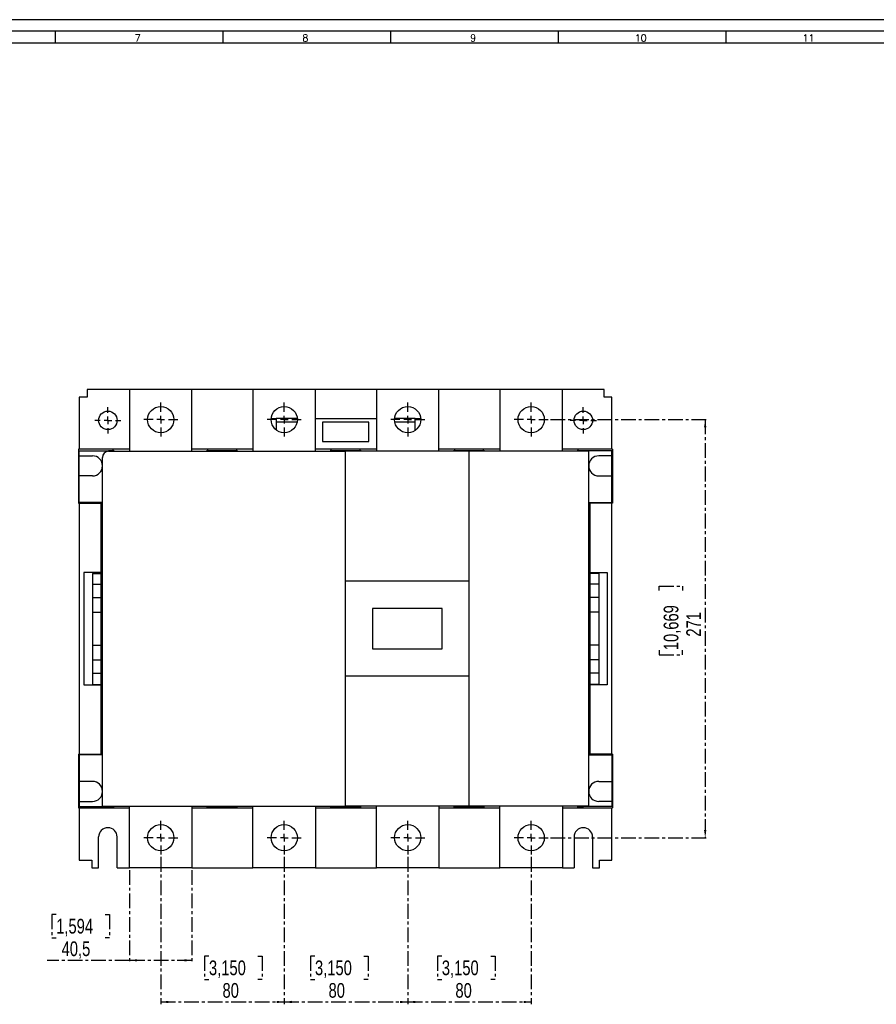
# Model space of a CAD drawing. Header units: millimetres. Extents: x 0 to 1784, y 0 to 1262.
# Tile 7 of 8: x 666 to 1221, y 623 to 1262. Entities that reach past the tile are written whole.
import ezdxf

# ---------------------------------------------------------------- set-up
doc = ezdxf.new("R2010")
doc.units = ezdxf.units.MM
doc.header["$LTSCALE"] = 1.5
doc.linetypes.add('CENTER', pattern=[10.16, 6.35, -1.27, 1.27, -1.27])
doc.layers.add('CENTRO', color=7, linetype='CENTER')
doc.layers.add('FORMATO', color=7, linetype='Continuous')
doc.styles.add('SLDTEXTSTYLE0', font='ROMANS')
doc.styles.add('SLDTEXTSTYLE3', font='TXT', dxfattribs={"width": 0.75})
doc.dimstyles.new('SLDDIMSTYLE0', dxfattribs={"dimtxt": 9.525, "dimasz": 4.953, "dimexe": 0, "dimexo": 0.0625, "dimgap": 2.38125, "dimtad": 1, "dimdec": 1, "dimrnd": 1e-09, "dimzin": 12, "dimdsep": 46, "dimtxsty": 'SLDTEXTSTYLE3', "dimsah": 1, "dimcen": 0.09, "dimadec": 0, "dimazin": 3, "dimtfac": 1, "dimtdec": 1, "dimtofl": 0, "dimtmove": 0, "dimatfit": 3, "dimfxl": 1, "dimfrac": 2, "dimtolj": 1, "dimtzin": 12, "dimarcsym": 0})

# ---------------------------------------------------------------- blocks, each defined once
blk = doc.blocks.new('_D')
at = {"layer": 'CENTRO'}
for p, q in [((757.82, 718.76), (757.82, 623.26)), ((837.82, 718.76), (837.82, 623.26)), ((789.05, 654.52), (786.15, 654.52)), ((786.15, 654.52), (786.15, 639.39)), ((820.71, 654.52), (823.61, 654.52)), ((823.61, 654.52), (823.61, 639.39)), ((786.15, 639.39), (789.05, 639.39)), ((823.61, 639.39), (820.71, 639.39)), ((757.82, 624.76), (837.82, 624.76))]:
    blk.add_line(p, q, dxfattribs=at)
for points in [[(757.82, 624.76), (762.77, 624), (762.77, 625.52)], [(837.82, 624.76), (832.87, 625.52), (832.87, 624)]]:
    blk.add_solid(points, dxfattribs=at)
at = {"layer": 'CENTRO', "char_height": 9.525, "attachment_point": 1, "style": 'SLDTEXTSTYLE3'}
for s, insert in [('3,150', (789.05, 651.67)), ('80', (797.84, 637.04))]:
    blk.add_mtext(s, dxfattribs=dict(at, insert=insert))
blk = doc.blocks.new('_D_1')
at = {"layer": 'CENTRO'}
for p, q in [((837.82, 718.76), (837.82, 623.26)), ((917.82, 718.76), (917.82, 623.26)), ((857.75, 654.52), (854.85, 654.52)), ((854.85, 654.52), (854.85, 639.39)), ((889.41, 654.52), (892.31, 654.52)), ((892.31, 654.52), (892.31, 639.39)), ((854.85, 639.39), (857.75, 639.39)), ((892.31, 639.39), (889.41, 639.39)), ((837.82, 624.76), (917.82, 624.76))]:
    blk.add_line(p, q, dxfattribs=at)
for points in [[(837.82, 624.76), (842.77, 624), (842.77, 625.52)], [(917.82, 624.76), (912.87, 625.52), (912.87, 624)]]:
    blk.add_solid(points, dxfattribs=at)
at = {"layer": 'CENTRO', "char_height": 9.525, "attachment_point": 1, "style": 'SLDTEXTSTYLE3'}
for s, insert in [('3,150', (857.75, 651.67)), ('80', (866.54, 637.04))]:
    blk.add_mtext(s, dxfattribs=dict(at, insert=insert))
blk = doc.blocks.new('_D_2')
at = {"layer": 'CENTRO'}
for p, q in [((917.82, 718.76), (917.82, 623.26)), ((997.82, 718.76), (997.82, 623.26)), ((939.93, 654.52), (937.04, 654.52)), ((937.04, 654.52), (937.04, 639.39)), ((971.6, 654.52), (974.49, 654.52)), ((974.49, 654.52), (974.49, 639.39)), ((937.04, 639.39), (939.93, 639.39)), ((974.49, 639.39), (971.6, 639.39)), ((917.82, 624.76), (997.82, 624.76))]:
    blk.add_line(p, q, dxfattribs=at)
for points in [[(917.82, 624.76), (922.77, 624), (922.77, 625.52)], [(997.82, 624.76), (992.87, 625.52), (992.87, 624)]]:
    blk.add_solid(points, dxfattribs=at)
at = {"layer": 'CENTRO', "char_height": 9.525, "attachment_point": 1, "style": 'SLDTEXTSTYLE3'}
for s, insert in [('3,150', (939.93, 651.67)), ('80', (948.73, 637.04))]:
    blk.add_mtext(s, dxfattribs=dict(at, insert=insert))
blk = doc.blocks.new('_D_3')
at = {"layer": 'CENTRO'}
for p, q in [((737.57, 710.26), (737.57, 650.26)), ((778.07, 710.26), (778.07, 650.26)), ((690.07, 681.52), (687.17, 681.52)), ((687.17, 681.52), (687.17, 666.39)), ((721.73, 681.52), (724.63, 681.52)), ((724.63, 681.52), (724.63, 666.39)), ((687.17, 666.39), (690.07, 666.39)), ((724.63, 666.39), (721.73, 666.39)), ((737.57, 651.76), (684.28, 651.76)), ((778.07, 651.76), (737.57, 651.76))]:
    blk.add_line(p, q, dxfattribs=at)
for points in [[(737.57, 651.76), (742.52, 651), (742.52, 652.52)], [(778.07, 651.76), (773.12, 652.52), (773.12, 651)]]:
    blk.add_solid(points, dxfattribs=at)
at = {"layer": 'CENTRO', "char_height": 9.525, "attachment_point": 1, "style": 'SLDTEXTSTYLE3'}
for s, insert in [('1,594', (690.07, 678.67)), ('40,5', (693.59, 664.04))]:
    blk.add_mtext(s, dxfattribs=dict(at, insert=insert))
blk = doc.blocks.new('_D_4')
at = {"layer": 'CENTRO'}
for p, q in [((1010.32, 1002.26), (1112.07, 1002.26)), ((1110.57, 1002.26), (1110.57, 731.26)), ((1080.8, 891.49), (1080.8, 894.39)), ((1080.8, 894.39), (1095.94, 894.39)), ((1095.94, 894.39), (1095.94, 891.49)), ((1080.8, 852.79), (1080.8, 849.89)), ((1080.8, 849.89), (1095.94, 849.89)), ((1095.94, 849.89), (1095.94, 852.79)), ((1010.32, 731.26), (1112.07, 731.26))]:
    blk.add_line(p, q, dxfattribs=at)
for points in [[(1110.57, 1002.26), (1109.81, 997.31), (1111.33, 997.31)], [(1110.57, 731.26), (1111.33, 736.21), (1109.81, 736.21)]]:
    blk.add_solid(points, dxfattribs=at)
at = {"layer": 'CENTRO', "char_height": 9.525, "attachment_point": 1, "rotation": 90, "style": 'SLDTEXTSTYLE3'}
for s, insert in [('10,669', (1083.66, 852.79)), ('271', (1098.29, 861.58))]:
    blk.add_mtext(s, dxfattribs=dict(at, insert=insert))
blk = doc.blocks.new('SW_CENTERMARKSYMBOL_0')
at = {"layer": 'CENTRO', "color": 0}
for p, q in [((0, 5), (0, 8.5)), ((-5, 0), (-8.5, 0)), ((0, 0), (-2.5, 0)), ((0, 0), (0, 2.5)), ((0, 0), (0, -2.5)), ((0, 0), (2.5, 0)), ((5, 0), (8.5, 0)), ((0, -5), (0, -8.5))]:
    blk.add_line(p, q, dxfattribs=at)
blk = doc.blocks.new('SW_CENTERMARKSYMBOL_1')
at = {"layer": 'CENTRO', "color": 0}
for p, q in [((0, 5), (0, 8.5)), ((-5, 0), (-8.5, 0)), ((0, 0), (-2.5, 0)), ((0, 0), (0, 2.5)), ((0, 0), (0, -2.5)), ((0, 0), (2.5, 0)), ((5, 0), (8.5, 0)), ((0, -5), (0, -8.5))]:
    blk.add_line(p, q, dxfattribs=at)
blk = doc.blocks.new('SW_CENTERMARKSYMBOL_2')
at = {"layer": 'CENTRO', "color": 0}
for p, q in [((0, 5), (0, 11)), ((-5, 0), (-11, 0)), ((0, 0), (-2.5, 0)), ((0, 0), (0, 2.5)), ((0, 0), (0, -2.5)), ((0, 0), (2.5, 0)), ((5, 0), (11, 0)), ((0, -5), (0, -11))]:
    blk.add_line(p, q, dxfattribs=at)
blk = doc.blocks.new('SW_CENTERMARKSYMBOL_3')
at = {"layer": 'CENTRO', "color": 0}
for p, q in [((0, 5), (0, 11)), ((-5, 0), (-11, 0)), ((0, 0), (-2.5, 0)), ((0, 0), (0, 2.5)), ((0, 0), (0, -2.5)), ((0, 0), (2.5, 0)), ((5, 0), (11, 0)), ((0, -5), (0, -11))]:
    blk.add_line(p, q, dxfattribs=at)
blk = doc.blocks.new('SW_CENTERMARKSYMBOL_4')
at = {"layer": 'CENTRO', "color": 0}
for p, q in [((0, 5), (0, 11)), ((-5, 0), (-11, 0)), ((0, 0), (-2.5, 0)), ((0, 0), (0, 2.5)), ((0, 0), (0, -2.5)), ((0, 0), (2.5, 0)), ((5, 0), (11, 0)), ((0, -5), (0, -11))]:
    blk.add_line(p, q, dxfattribs=at)
blk = doc.blocks.new('SW_CENTERMARKSYMBOL_5')
at = {"layer": 'CENTRO', "color": 0}
for p, q in [((0, 5), (0, 11)), ((-5, 0), (-11, 0)), ((0, 0), (-2.5, 0)), ((0, 0), (0, 2.5)), ((0, 0), (0, -2.5)), ((0, 0), (2.5, 0)), ((5, 0), (11, 0)), ((0, -5), (0, -11))]:
    blk.add_line(p, q, dxfattribs=at)
blk = doc.blocks.new('SW_CENTERMARKSYMBOL_6')
at = {"layer": 'CENTRO', "color": 0}
for p, q in [((0, 5), (0, 11)), ((-5, 0), (-11, 0)), ((0, 0), (-2.5, 0)), ((0, 0), (0, 2.5)), ((0, 0), (0, -2.5)), ((0, 0), (2.5, 0)), ((5, 0), (11, 0)), ((0, -5), (0, -11))]:
    blk.add_line(p, q, dxfattribs=at)
blk = doc.blocks.new('SW_CENTERMARKSYMBOL_7')
at = {"layer": 'CENTRO', "color": 0}
for p, q in [((0, 5), (0, 11)), ((-5, 0), (-11, 0)), ((0, 0), (-2.5, 0)), ((0, 0), (0, 2.5)), ((0, 0), (0, -2.5)), ((0, 0), (2.5, 0)), ((5, 0), (11, 0)), ((0, -5), (0, -11))]:
    blk.add_line(p, q, dxfattribs=at)
blk = doc.blocks.new('SW_CENTERMARKSYMBOL_8')
at = {"layer": 'CENTRO', "color": 0}
for p, q in [((0, 5), (0, 11)), ((-5, 0), (-11, 0)), ((0, 0), (-2.5, 0)), ((0, 0), (0, 2.5)), ((0, 0), (0, -2.5)), ((0, 0), (2.5, 0)), ((5, 0), (11, 0)), ((0, -5), (0, -11))]:
    blk.add_line(p, q, dxfattribs=at)
blk = doc.blocks.new('SW_CENTERMARKSYMBOL_9')
at = {"layer": 'CENTRO', "color": 0}
for p, q in [((0, 5), (0, 11)), ((-5, 0), (-11, 0)), ((0, 0), (-2.5, 0)), ((0, 0), (0, 2.5)), ((0, 0), (0, -2.5)), ((0, 0), (2.5, 0)), ((5, 0), (11, 0)), ((0, -5), (0, -11))]:
    blk.add_line(p, q, dxfattribs=at)

msp = doc.modelspace()

# ---------------------------------------------------------------- linework, layer by layer
at = {"color": 7, "linetype": 'Continuous', "lineweight": 25}
for p, q in [((710.07, 1021.76), (710.07, 1016.76)), ((737.57, 1021.76), (710.07, 1021.76)), ((778.07, 1021.76), (737.57, 1021.76)), ((737.57, 1021.76), (737.57, 981.76)), ((778.07, 981.76), (778.07, 1021.76)), ((817.57, 1021.76), (778.07, 1021.76)), ((858.07, 1021.76), (817.57, 1021.76)), ((817.57, 1021.76), (817.57, 981.76)), ((858.07, 981.76), (858.07, 1021.76)), ((897.57, 1021.76), (858.07, 1021.76)), ((897.57, 1021.76), (897.57, 981.76)), ((938.07, 1021.76), (897.57, 1021.76)), ((938.07, 981.76), (938.07, 1021.76)), ((977.57, 1021.76), (938.07, 1021.76)), ((977.57, 1021.76), (977.57, 981.76)), ((1018.07, 1021.76), (977.57, 1021.76)), ((1018.07, 981.76), (1018.07, 1021.76)), ((1045.07, 1021.76), (1018.07, 1021.76)), ((1045.07, 1016.76), (1045.07, 1021.76)), ((705.07, 1016.76), (705.07, 983.01)), ((710.07, 1016.76), (705.07, 1016.76)), ((1050.07, 1016.76), (1045.07, 1016.76)), ((1050.07, 983.01), (1050.07, 1016.76)), ((829.35, 1003.01), (832.57, 1003.01)), ((832.57, 1003.01), (832.57, 995.57)), ((846.29, 1003.01), (832.57, 1003.01)), ((858.07, 1003.01), (897.57, 1003.01)), ((922.57, 1003.01), (909.35, 1003.01)), ((922.57, 995.21), (922.57, 1003.01)), ((922.57, 1003.01), (926.29, 1003.01)), ((846.14, 1000.51), (832.57, 1000.51)), ((892.57, 1000.51), (862.57, 1000.51)), ((862.57, 1000.51), (862.57, 988.01)), ((892.57, 988.01), (892.57, 1000.51)), ((922.57, 1000.51), (909.5, 1000.51)), ((704.57, 983.01), (704.57, 948.01)), ((726.82, 983.01), (704.57, 983.01)), ((726.82, 983.01), (726.82, 982.01)), ((737.57, 983.01), (726.82, 983.01)), ((788.32, 983.01), (778.07, 983.01)), ((788.32, 982.01), (788.32, 983.01)), ((806.82, 983.01), (788.32, 983.01)), ((806.82, 983.01), (806.82, 982.01)), ((817.57, 983.01), (806.82, 983.01)), ((868.32, 983.01), (858.07, 983.01)), ((862.57, 988.01), (892.57, 988.01)), ((868.32, 982.01), (868.32, 983.01)), ((886.82, 983.01), (868.32, 983.01)), ((886.82, 983.01), (886.82, 982.01)), ((897.57, 983.01), (886.82, 983.01)), ((948.32, 983.01), (938.07, 983.01)), ((948.32, 982.01), (948.32, 983.01)), ((966.82, 983.01), (948.32, 983.01)), ((966.82, 983.01), (966.82, 982.01)), ((977.57, 983.01), (966.82, 983.01)), ((1028.32, 983.01), (1018.07, 983.01)), ((1028.32, 982.01), (1028.32, 983.01)), ((1050.57, 983.01), (1028.32, 983.01)), ((1050.57, 983.01), (1050.57, 948.01)), ((705.07, 978.76), (705.07, 982.01)), ((705.07, 982.01), (724.07, 982.01)), ((705.07, 978.76), (713.57, 978.76)), ((705.07, 965.76), (705.07, 978.76)), ((720.07, 751.76), (720.07, 977.76)), ((727.57, 982.01), (724.07, 982.01)), ((724.07, 981.76), (877.57, 981.76)), ((727.57, 981.76), (727.57, 982.01)), ((787.57, 982.01), (787.57, 981.76)), ((807.57, 982.01), (787.57, 982.01)), ((807.57, 981.76), (807.57, 982.01)), ((867.57, 982.01), (867.57, 981.76)), ((887.57, 982.01), (867.57, 982.01)), ((957.57, 981.76), (877.57, 981.76)), ((877.57, 897.51), (877.57, 981.76)), ((887.57, 981.76), (887.57, 982.01)), ((947.57, 982.01), (947.57, 981.76)), ((967.57, 982.01), (947.57, 982.01)), ((1035.07, 981.76), (957.57, 981.76)), ((957.57, 897.51), (957.57, 981.76)), ((967.57, 981.76), (967.57, 982.01)), ((1031.07, 982.01), (1027.57, 982.01)), ((1027.57, 982.01), (1027.57, 981.76)), ((1050.07, 982.01), (1031.07, 982.01)), ((1035.07, 751.76), (1035.07, 981.76)), ((1050.07, 978.76), (1041.57, 978.76)), ((1050.07, 978.76), (1050.07, 982.01)), ((1050.07, 965.76), (1050.07, 978.76)), ((713.57, 965.76), (705.07, 965.76)), ((705.07, 948.51), (705.07, 965.76)), ((1041.57, 965.76), (1050.07, 965.76)), ((1050.07, 948.51), (1050.07, 965.76)), ((704.57, 948.01), (719.07, 948.01)), ((720.07, 948.51), (705.07, 948.51)), ((705.07, 948.01), (705.07, 785.51)), ((719.07, 948.01), (719.07, 785.51)), ((1035.07, 948.51), (1050.07, 948.51)), ((1050.57, 948.01), (1036.07, 948.01)), ((1036.07, 785.51), (1036.07, 948.01)), ((1050.07, 785.51), (1050.07, 948.01)), ((708.07, 903.26), (708.07, 830.26)), ((719.07, 903.26), (708.07, 903.26)), ((713.57, 902.6), (719.07, 902.6)), ((713.57, 902.6), (713.57, 895.51)), ((1036.07, 903.26), (1047.07, 903.26)), ((1041.57, 902.6), (1036.07, 902.6)), ((1041.57, 902.6), (1041.57, 895.51)), ((1047.07, 903.26), (1047.07, 830.26)), ((713.57, 895.51), (719.07, 895.51)), ((713.57, 895.51), (713.57, 887.01)), ((957.57, 897.51), (877.57, 897.51)), ((877.57, 836.01), (877.57, 897.51)), ((957.57, 836.01), (957.57, 897.51)), ((1041.57, 895.51), (1036.07, 895.51)), ((1041.57, 895.51), (1041.57, 887.01)), ((713.57, 887.01), (719.07, 887.01)), ((713.57, 887.01), (713.57, 877.47)), ((1041.57, 887.01), (1036.07, 887.01)), ((1041.57, 887.01), (1041.57, 877.47)), ((713.57, 877.47), (719.07, 877.47)), ((713.57, 877.47), (713.57, 856.04)), ((940.07, 879.76), (895.07, 879.76)), ((895.07, 879.76), (895.07, 853.76)), ((940.07, 853.76), (940.07, 879.76)), ((1041.57, 877.47), (1036.07, 877.47)), ((1041.57, 877.47), (1041.57, 856.04)), ((713.57, 856.04), (719.07, 856.04)), ((713.57, 856.04), (713.57, 846.5)), ((1041.57, 856.04), (1036.07, 856.04)), ((1041.57, 856.04), (1041.57, 846.5)), ((895.07, 853.76), (940.07, 853.76)), ((713.57, 846.5), (719.07, 846.5)), ((713.57, 846.5), (713.57, 838)), ((1041.57, 846.5), (1036.07, 846.5)), ((1041.57, 846.5), (1041.57, 838)), ((713.57, 838), (719.07, 838)), ((713.57, 838), (713.57, 830.5)), ((1041.57, 838), (1036.07, 838)), ((1041.57, 838), (1041.57, 830.5)), ((708.07, 830.26), (719.07, 830.26)), ((713.57, 830.5), (719.07, 830.5)), ((957.57, 836.01), (877.57, 836.01)), ((877.57, 751.76), (877.57, 836.01)), ((957.57, 751.76), (957.57, 836.01)), ((1041.57, 830.5), (1036.07, 830.5)), ((1047.07, 830.26), (1036.07, 830.26)), ((704.57, 785.51), (704.57, 750.51)), ((704.57, 785.51), (719.07, 785.51)), ((1050.57, 785.51), (1036.07, 785.51)), ((1050.57, 785.51), (1050.57, 750.51)), ((720.07, 785.01), (705.07, 785.01)), ((705.07, 785.01), (705.07, 767.76)), ((1035.07, 785.01), (1050.07, 785.01)), ((1050.07, 785.01), (1050.07, 767.76)), ((713.57, 767.76), (705.07, 767.76)), ((705.07, 767.76), (705.07, 754.76)), ((1041.57, 767.76), (1050.07, 767.76)), ((1050.07, 767.76), (1050.07, 754.76)), ((705.07, 754.76), (713.57, 754.76)), ((705.07, 754.76), (705.07, 751.51)), ((1050.07, 754.76), (1041.57, 754.76)), ((1050.07, 754.76), (1050.07, 751.51)), ((704.57, 750.51), (726.82, 750.51)), ((705.07, 751.51), (724.07, 751.51)), ((705.07, 750.51), (705.07, 716.76)), ((720.07, 751.76), (877.57, 751.76)), ((724.07, 751.51), (727.57, 751.51)), ((726.82, 751.51), (726.82, 750.51)), ((726.82, 750.51), (737.57, 750.51)), ((727.57, 751.51), (727.57, 751.76)), ((737.57, 711.76), (737.57, 751.76)), ((778.07, 751.76), (778.07, 711.76)), ((778.07, 750.51), (788.32, 750.51)), ((787.57, 751.76), (787.57, 751.51)), ((787.57, 751.51), (807.57, 751.51)), ((788.32, 750.51), (788.32, 751.51)), ((788.32, 750.51), (806.82, 750.51)), ((806.82, 751.51), (806.82, 750.51)), ((806.82, 750.51), (817.57, 750.51)), ((807.57, 751.51), (807.57, 751.76)), ((817.57, 711.76), (817.57, 751.76)), ((858.07, 751.76), (858.07, 711.76)), ((858.07, 750.51), (868.32, 750.51)), ((867.57, 751.76), (867.57, 751.51)), ((867.57, 751.51), (887.57, 751.51)), ((868.32, 750.51), (868.32, 751.51)), ((868.32, 750.51), (886.82, 750.51)), ((957.57, 751.76), (877.57, 751.76)), ((886.82, 751.51), (886.82, 750.51)), ((886.82, 750.51), (897.57, 750.51)), ((887.57, 751.51), (887.57, 751.76)), ((897.57, 711.76), (897.57, 751.76)), ((938.07, 751.76), (938.07, 711.76)), ((938.07, 750.51), (948.32, 750.51)), ((947.57, 751.76), (947.57, 751.51)), ((947.57, 751.51), (967.57, 751.51)), ((948.32, 750.51), (948.32, 751.51)), ((948.32, 750.51), (966.82, 750.51)), ((1035.07, 751.76), (957.57, 751.76)), ((966.82, 751.51), (966.82, 750.51)), ((966.82, 750.51), (977.57, 750.51)), ((967.57, 751.51), (967.57, 751.76)), ((977.57, 711.76), (977.57, 751.76)), ((1018.07, 751.76), (1018.07, 711.76)), ((1018.07, 750.51), (1028.32, 750.51)), ((1027.57, 751.76), (1027.57, 751.51)), ((1027.57, 751.51), (1031.07, 751.51)), ((1028.32, 750.51), (1028.32, 751.51)), ((1028.32, 750.51), (1050.57, 750.51)), ((1050.07, 751.51), (1031.07, 751.51)), ((1050.07, 716.76), (1050.07, 750.51)), ((717.57, 711.76), (717.57, 731.76)), ((729.57, 711.76), (729.57, 731.76)), ((1025.57, 731.76), (1025.57, 711.76)), ((1037.57, 731.76), (1037.57, 711.76)), ((705.07, 716.76), (713.07, 716.76)), ((713.07, 716.76), (713.07, 711.76)), ((1042.07, 716.76), (1050.07, 716.76)), ((1042.07, 711.76), (1042.07, 716.76)), ((713.07, 711.76), (717.57, 711.76)), ((729.57, 711.76), (737.57, 711.76)), ((778.07, 711.76), (737.57, 711.76)), ((778.07, 711.76), (817.57, 711.76)), ((858.07, 711.76), (817.57, 711.76)), ((858.07, 711.76), (897.57, 711.76)), ((938.07, 711.76), (897.57, 711.76)), ((938.07, 711.76), (977.57, 711.76)), ((1018.07, 711.76), (977.57, 711.76)), ((1018.07, 711.76), (1025.57, 711.76)), ((1037.57, 711.76), (1042.07, 711.76))]:
    msp.add_line(p, q, dxfattribs=at)
for centre, radius in [((757.82, 1002.26), 8.5), ((837.82, 1002.26), 8.5), ((917.82, 1002.26), 8.5), ((997.82, 1002.26), 8.5), ((723.57, 1001.76), 6), ((1031.57, 1001.76), 6), ((757.82, 731.26), 8.5), ((837.82, 731.26), 8.5), ((917.82, 731.26), 8.5), ((997.82, 731.26), 8.5)]:
    msp.add_circle(centre, radius, dxfattribs=at)
for centre, radius, start, end in [((713.57, 972.26), 6.5, 0, 90), ((724.07, 977.76), 4, 90, 180), ((1031.07, 978.01), 4, 69.63587, 90), ((1041.57, 972.26), 6.5, 90, 180), ((713.57, 972.26), 6.5, 270, 0), ((1041.57, 972.26), 6.5, 180, 270), ((713.57, 761.26), 6.5, 0, 90), ((1041.57, 761.26), 6.5, 90, 180), ((713.57, 761.26), 6.5, 270, 0), ((1041.57, 761.26), 6.5, 180, 270), ((724.07, 755.51), 4, 249.63587, 270), ((1031.07, 755.51), 4, 270, 290.36413), ((723.57, 731.76), 6, 0, 180), ((1031.57, 731.76), 6, 0, 180)]:
    msp.add_arc(centre, radius, start, end, dxfattribs=at)
at = {"layer": 'FORMATO'}
for p, q in [((1783.5, 1261.5), (0, 1261.5)), ((1776, 1254), (37.5, 1254)), ((689.37, 1254), (689.37, 1246.5)), ((798.01, 1254), (798.01, 1246.5)), ((906.66, 1254), (906.66, 1246.5)), ((1015.3, 1254), (1015.3, 1246.5)), ((1123.95, 1254), (1123.95, 1246.5)), ((37.5, 1246.5), (1776, 1246.5))]:
    msp.add_line(p, q, dxfattribs=at)

# ---------------------------------------------------------------- block references
at = {"layer": 'CENTRO'}
for name, p in [('SW_CENTERMARKSYMBOL_0', (723.57, 1001.76)), ('SW_CENTERMARKSYMBOL_2', (757.82, 1002.26)), ('SW_CENTERMARKSYMBOL_3', (837.82, 1002.26)), ('SW_CENTERMARKSYMBOL_4', (917.82, 1002.26)), ('SW_CENTERMARKSYMBOL_5', (997.82, 1002.26)), ('SW_CENTERMARKSYMBOL_1', (1031.57, 1001.76)), ('SW_CENTERMARKSYMBOL_6', (757.82, 731.26)), ('SW_CENTERMARKSYMBOL_7', (837.82, 731.26)), ('SW_CENTERMARKSYMBOL_8', (917.82, 731.26)), ('SW_CENTERMARKSYMBOL_9', (997.82, 731.26))]:
    msp.add_blockref(name, p, dxfattribs=at)

# ---------------------------------------------------------------- texts
at = {"layer": 'FORMATO', "char_height": 4.5, "attachment_point": 2, "style": 'SLDTEXTSTYLE0'}
for s, insert in [('7', (742.92, 1251.9)), ('8', (851.56, 1251.9)), ('9', (960.21, 1251.9)), ('10', (1068.82, 1251.9)), ('11', (1177.46, 1251.9))]:
    msp.add_mtext(s, dxfattribs=dict(at, insert=insert))

# ---------------------------------------------------------------- dimensions: what is measured, and where the dimension line sits
at = {"layer": 'CENTRO'}
dim = msp.add_linear_dim(base=(1110.57, 731.26), p1=(1008.82, 1002.26), p2=(1008.82, 731.26), angle=90, dimstyle='SLDDIMSTYLE0', dxfattribs=at)
dim.commit()
dim.dimension.update_dxf_attribs({"geometry": '_D_4', "text_midpoint": (1110.57, 872.14), "dimtype": 160})
for base, p1, p2, picture, middle in [((837.82, 624.76), (757.82, 720.26), (837.82, 720.26), '_D', (804.88, 624.76)), ((917.82, 624.76), (837.82, 720.26), (917.82, 720.26), '_D_1', (873.58, 624.76)), ((997.82, 624.76), (917.82, 720.26), (997.82, 720.26), '_D_2', (955.77, 624.76)), ((737.57, 651.76), (778.07, 711.76), (737.57, 711.76), '_D_3', (705.9, 651.76))]:
    dim = msp.add_linear_dim(base=base, p1=p1, p2=p2, dimstyle='SLDDIMSTYLE0', dxfattribs=at)
    dim.commit()
    dim.dimension.update_dxf_attribs({"geometry": picture, "text_midpoint": middle, "dimtype": 160})

doc.saveas('drawing.dxf')
